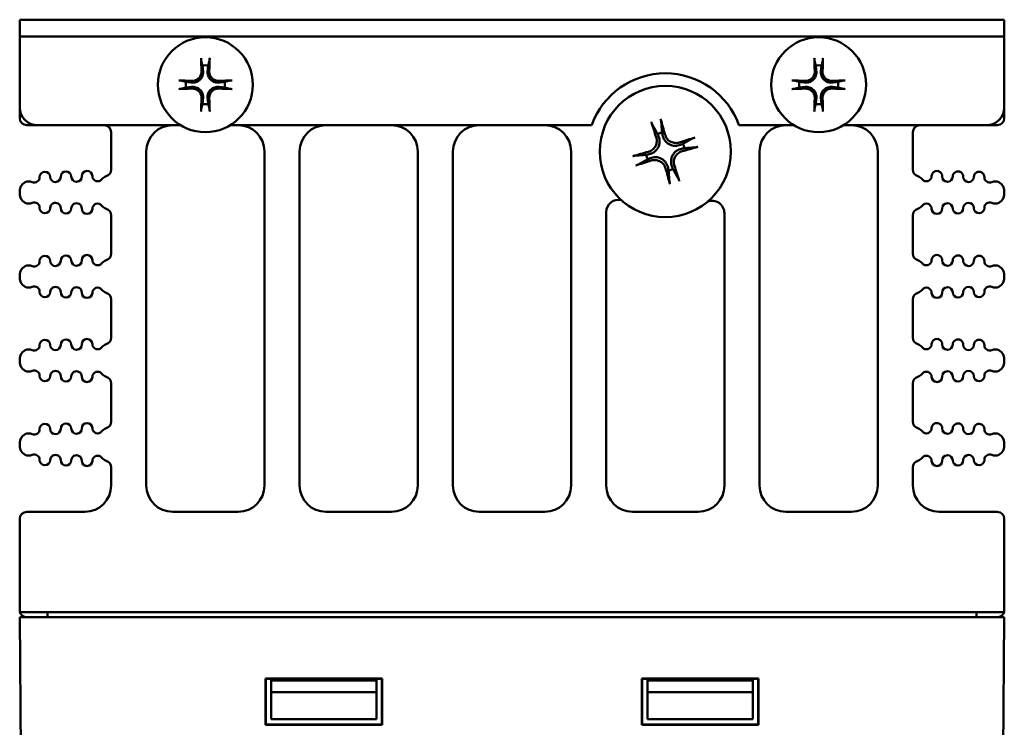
# Model space of a CAD drawing. Header units: inches. Extents: x 1.8 to 24, y 1.2 to 18.
# Tile 13 of 14: x 9.3 to 12.1, y 16 to 18. Entities that reach past the tile are written whole.
import ezdxf

# ---------------------------------------------------------------- set-up
doc = ezdxf.new("R2010")
doc.units = ezdxf.units.IN
doc.header["$LTSCALE"] = 0.8
doc.header["$MEASUREMENT"] = 0
doc.layers.add('Visible (ANSI)', color=7, linetype='Continuous', lineweight=50)

msp = doc.modelspace()

# ---------------------------------------------------------------- linework, layer by layer
at = {"layer": 'Visible (ANSI)'}
for p, q in [((9.3447, 17.9756), (9.3947, 17.9756)), ((9.3447, 17.9756), (9.3447, 17.9278)), ((12.0947, 17.9756), (9.3947, 17.9756)), ((12.0947, 17.9756), (12.1447, 17.9756)), ((12.1447, 17.9278), (12.1447, 17.9756)), ((9.3447, 17.7256), (9.3447, 17.9278)), ((9.3947, 17.9278), (9.3447, 17.9278)), ((9.3447, 17.9278), (9.3447, 17.9278)), ((9.3947, 17.9278), (12.0947, 17.9278)), ((12.1447, 17.9278), (12.0947, 17.9278)), ((12.1447, 17.9278), (12.1447, 17.7256)), ((12.1447, 17.9278), (12.1447, 17.9278)), ((9.3447, 17.6956), (9.3447, 17.7256)), ((12.1447, 17.6956), (12.1447, 17.7256)), ((9.3647, 17.6756), (9.3947, 17.6756)), ((9.8019, 17.6756), (9.3947, 17.6756)), ((10.9712, 17.6756), (9.9434, 17.6756)), ((11.5459, 17.6756), (11.3901, 17.6756)), ((12.0947, 17.6756), (11.6874, 17.6756)), ((12.0947, 17.6756), (12.1247, 17.6756)), ((9.6047, 17.6556), (9.6047, 17.5494)), ((11.8847, 17.5494), (11.8847, 17.6556)), ((9.7047, 16.6506), (9.7047, 17.6006)), ((10.0407, 17.6006), (10.0407, 16.6506)), ((10.1407, 16.6506), (10.1407, 17.6006)), ((10.4767, 17.6006), (10.4767, 16.6506)), ((10.5767, 16.6506), (10.5767, 17.6006)), ((10.9127, 17.6006), (10.9127, 16.6506)), ((11.4487, 16.6506), (11.4487, 17.6006)), ((11.7847, 17.6006), (11.7847, 16.6506)), ((9.3447, 17.4833), (9.3447, 17.4849)), ((12.1447, 17.4833), (12.1447, 17.4849)), ((9.6047, 17.4188), (9.6047, 17.3104)), ((11.0127, 16.6506), (11.0127, 17.4283)), ((11.3487, 17.4254), (11.3487, 16.6506)), ((11.8847, 17.3104), (11.8847, 17.4188)), ((9.3447, 17.2443), (9.3447, 17.2459)), ((12.1447, 17.2443), (12.1447, 17.2459)), ((9.6047, 17.1798), (9.6047, 17.0714)), ((11.8847, 17.0714), (11.8847, 17.1798)), ((9.3447, 17.0053), (9.3447, 17.0069)), ((12.1447, 17.0053), (12.1447, 17.0069)), ((9.6047, 16.9408), (9.6047, 16.8324)), ((11.8847, 16.8324), (11.8847, 16.9408)), ((9.3447, 16.7663), (9.3447, 16.7679)), ((12.1447, 16.7663), (12.1447, 16.7679)), ((9.6047, 16.7018), (9.6047, 16.6506)), ((11.8847, 16.6506), (11.8847, 16.7018)), ((9.3447, 16.2956), (9.3447, 16.5556)), ((9.5297, 16.5756), (9.3647, 16.5756)), ((9.9657, 16.5756), (9.7797, 16.5756)), ((10.4017, 16.5756), (10.2157, 16.5756)), ((10.8377, 16.5756), (10.6517, 16.5756)), ((11.2737, 16.5756), (11.0877, 16.5756)), ((11.7097, 16.5756), (11.5237, 16.5756)), ((12.1247, 16.5756), (11.9597, 16.5756)), ((12.1447, 16.2956), (12.1447, 16.5556)), ((9.3447, 16.2756), (9.3947, 16.2756)), ((9.3447, 16.2756), (9.3605, 14.4646)), ((9.3453, 16.2906), (12.144, 16.2906)), ((12.0947, 16.2756), (9.3947, 16.2756)), ((9.4237, 16.2756), (9.4237, 16.2906)), ((12.0657, 16.2756), (12.0657, 16.2906)), ((12.0947, 16.2756), (12.1447, 16.2756)), ((12.1289, 14.4646), (12.1447, 16.2756)), ((10.0441, 16.1011), (10.0447, 16.1006)), ((10.0441, 15.9701), (10.0441, 16.1011)), ((10.0441, 16.1011), (10.3752, 16.1011)), ((10.0447, 16.1006), (10.0447, 15.9706)), ((10.3747, 16.1006), (10.0447, 16.1006)), ((10.0597, 16.0956), (10.0596, 16.1006)), ((10.3597, 16.1006), (10.3597, 16.0956)), ((10.3752, 16.1011), (10.3747, 16.1006)), ((10.3747, 15.9706), (10.3747, 16.1006)), ((10.3752, 16.1011), (10.3752, 15.9701)), ((11.1141, 16.1011), (11.4452, 16.1011)), ((11.1141, 16.1011), (11.1147, 16.1006)), ((11.1141, 15.9701), (11.1141, 16.1011)), ((11.4447, 16.1006), (11.1147, 16.1006)), ((11.1147, 16.1006), (11.1147, 15.9706)), ((11.1297, 16.0956), (11.1296, 16.1006)), ((11.4297, 16.1006), (11.4297, 16.0956)), ((11.4452, 16.1011), (11.4447, 16.1006)), ((11.4447, 15.9706), (11.4447, 16.1006)), ((11.4452, 16.1011), (11.4452, 15.9701)), ((10.0597, 16.0956), (10.3597, 16.0956)), ((10.0597, 16.0626), (10.0597, 16.0956)), ((10.3597, 16.0956), (10.3597, 16.0626)), ((11.1297, 16.0956), (11.4297, 16.0956)), ((11.1297, 16.0626), (11.1297, 16.0956)), ((11.4297, 16.0956), (11.4297, 16.0626)), ((10.0597, 16.0626), (10.3597, 16.0626)), ((10.0597, 15.9856), (10.0597, 16.0626)), ((10.3597, 16.0626), (10.3597, 15.9856)), ((11.1297, 16.0626), (11.4297, 16.0626)), ((11.1297, 15.9856), (11.1297, 16.0626)), ((11.4297, 16.0626), (11.4297, 15.9856)), ((10.0441, 15.9701), (10.0447, 15.9706)), ((10.3752, 15.9701), (10.0441, 15.9701)), ((10.0447, 15.9706), (10.3747, 15.9706)), ((10.3597, 15.9856), (10.0597, 15.9856)), ((10.3752, 15.9701), (10.3747, 15.9706)), ((11.1141, 15.9701), (11.1147, 15.9706)), ((11.4452, 15.9701), (11.1141, 15.9701)), ((11.1147, 15.9706), (11.4447, 15.9706)), ((11.4297, 15.9856), (11.1297, 15.9856)), ((11.4452, 15.9701), (11.4447, 15.9706))]:
    msp.add_line(p, q, dxfattribs=at)
for centre, radius in [((9.8727, 17.7906), 0.135), ((11.6167, 17.7906), 0.135), ((11.1807, 17.6006), 0.1865)]:
    msp.add_circle(centre, radius, dxfattribs=at)
for centre, radius, start, end in [((9.8727, 17.7906), 0.0553, 81.4296, 98.5704), ((11.6167, 17.7906), 0.0553, 81.4296, 98.5704), ((11.1807, 17.6006), 0.2225, 19.699, 160.301), ((9.8727, 17.7906), 0.0553, 171.4296, 188.5704), ((9.8727, 17.7906), 0.0553, 351.4296, 8.5704), ((11.6167, 17.7906), 0.0553, 171.4296, 188.5704), ((11.6167, 17.7906), 0.0553, 351.4296, 8.5704), ((9.3947, 17.7256), 0.05, 180, 270), ((9.8727, 17.7906), 0.0553, 261.4296, 278.5704), ((11.6167, 17.7906), 0.0553, 261.4296, 278.5704), ((12.0947, 17.7256), 0.05, 270, 0), ((9.3647, 17.6956), 0.02, 180, 270), ((9.5847, 17.6556), 0.02, 0, 90), ((9.7797, 17.6006), 0.075, 90, 180), ((9.9657, 17.6006), 0.075, 0, 90), ((10.2157, 17.6006), 0.075, 90, 180), ((10.4017, 17.6006), 0.075, 0, 90), ((10.6517, 17.6006), 0.075, 90, 180), ((10.8377, 17.6006), 0.075, 0, 90), ((11.5237, 17.6006), 0.075, 90, 180), ((11.7097, 17.6006), 0.075, 0, 90), ((11.9047, 17.6556), 0.02, 90, 180), ((12.1247, 17.6956), 0.02, 270, 0), ((11.1807, 17.6006), 0.0546, 99.8227, 113.6093), ((11.1807, 17.6006), 0.0546, 9.8227, 23.6093), ((11.1807, 17.6006), 0.0546, 189.8227, 203.6093), ((9.4163, 17.528), 0.015, 1.1017, 181.1017), ((9.4463, 17.5286), 0.015, 181.1017, 1.1017), ((9.4763, 17.5291), 0.015, 1.1017, 181.1017), ((9.5063, 17.5297), 0.015, 181.1017, 1.1017), ((9.5363, 17.5303), 0.015, 1.1017, 181.1017), ((9.5663, 17.5309), 0.015, 181.1017, 322.4195), ((9.598, 17.5065), 0.025, 107.2568, 142.4195), ((9.5847, 17.5494), 0.02, 287.2568, 0), ((11.1807, 17.6006), 0.0546, 279.8227, 293.6093), ((11.9047, 17.5494), 0.02, 180, 252.7432), ((11.8913, 17.5065), 0.025, 37.5805, 72.7432), ((11.923, 17.5309), 0.015, 217.5805, 358.8983), ((11.953, 17.5303), 0.015, 358.8983, 178.8983), ((11.983, 17.5297), 0.015, 178.8983, 358.8983), ((12.013, 17.5291), 0.015, 358.8983, 178.8983), ((12.043, 17.5286), 0.015, 178.8983, 358.8983), ((12.073, 17.528), 0.015, 358.8983, 178.8983), ((9.3706, 17.4906), 0.025, 66.8521, 160.9481), ((9.3863, 17.5274), 0.015, 246.8521, 1.1017), ((12.103, 17.5274), 0.015, 178.8983, 293.1479), ((12.1187, 17.4906), 0.025, 19.0519, 113.1479), ((9.3872, 17.4849), 0.0425, 160.9481, 180), ((9.3872, 17.4833), 0.0425, 180, 199.0519), ((12.1022, 17.4849), 0.0425, 0, 19.0519), ((12.1022, 17.4833), 0.0425, 340.9481, 0), ((9.3706, 17.4776), 0.025, 199.0519, 293.1479), ((9.3863, 17.4408), 0.015, 358.8983, 113.1479), ((9.4463, 17.4396), 0.015, 358.8983, 178.8983), ((9.5063, 17.4385), 0.015, 358.8983, 178.8983), ((9.5663, 17.4373), 0.015, 37.5805, 178.8983), ((9.598, 17.4617), 0.025, 217.5805, 252.7432), ((11.0477, 17.4283), 0.035, 77.3107, 180), ((11.3137, 17.4254), 0.035, 0, 111.7357), ((11.8913, 17.4617), 0.025, 287.2568, 322.4195), ((11.923, 17.4373), 0.015, 1.1017, 142.4195), ((11.983, 17.4385), 0.015, 1.1017, 181.1017), ((12.043, 17.4396), 0.015, 1.1017, 181.1017), ((12.103, 17.4408), 0.015, 66.8521, 181.1017), ((12.1187, 17.4776), 0.025, 246.8521, 340.9481), ((9.4163, 17.4402), 0.015, 178.8983, 358.8983), ((9.4763, 17.4391), 0.015, 178.8983, 358.8983), ((9.5363, 17.4379), 0.015, 178.8983, 358.8983), ((9.5847, 17.4188), 0.02, 0, 72.7432), ((11.9047, 17.4188), 0.02, 107.2568, 180), ((11.953, 17.4379), 0.015, 181.1017, 1.1017), ((12.013, 17.4391), 0.015, 181.1017, 1.1017), ((12.073, 17.4402), 0.015, 181.1017, 1.1017), ((9.4763, 17.2901), 0.015, 1.1017, 181.1017), ((9.5363, 17.2913), 0.015, 1.1017, 181.1017), ((9.5847, 17.3104), 0.02, 287.2568, 0), ((11.9047, 17.3104), 0.02, 180, 252.7432), ((11.953, 17.2913), 0.015, 358.8983, 178.8983), ((12.013, 17.2901), 0.015, 358.8983, 178.8983), ((9.3706, 17.2516), 0.025, 66.8521, 160.9481), ((9.3863, 17.2884), 0.015, 246.8521, 1.1017), ((9.4163, 17.289), 0.015, 1.1017, 181.1017), ((9.4463, 17.2896), 0.015, 181.1017, 1.1017), ((9.5063, 17.2907), 0.015, 181.1017, 1.1017), ((9.5663, 17.2919), 0.015, 181.1017, 322.4195), ((9.598, 17.2675), 0.025, 107.2568, 142.4195), ((11.8913, 17.2675), 0.025, 37.5805, 72.7432), ((11.923, 17.2919), 0.015, 217.5805, 358.8983), ((11.983, 17.2907), 0.015, 178.8983, 358.8983), ((12.043, 17.2896), 0.015, 178.8983, 358.8983), ((12.073, 17.289), 0.015, 358.8983, 178.8983), ((12.103, 17.2884), 0.015, 178.8983, 293.1479), ((12.1187, 17.2516), 0.025, 19.0519, 113.1479), ((9.3872, 17.2459), 0.0425, 160.9481, 180), ((12.1022, 17.2459), 0.0425, 0, 19.0519), ((9.3872, 17.2443), 0.0425, 180, 199.0519), ((9.3706, 17.2386), 0.025, 199.0519, 293.1479), ((12.1187, 17.2386), 0.025, 246.8521, 340.9481), ((12.1022, 17.2443), 0.0425, 340.9481, 0), ((9.3863, 17.2018), 0.015, 358.8983, 113.1479), ((9.4163, 17.2012), 0.015, 178.8983, 358.8983), ((9.4463, 17.2006), 0.015, 358.8983, 178.8983), ((9.4763, 17.2001), 0.015, 178.8983, 358.8983), ((9.5063, 17.1995), 0.015, 358.8983, 178.8983), ((9.5363, 17.1989), 0.015, 178.8983, 358.8983), ((9.5663, 17.1983), 0.015, 37.5805, 178.8983), ((9.598, 17.2227), 0.025, 217.5805, 252.7432), ((9.5847, 17.1798), 0.02, 0, 72.7432), ((11.9047, 17.1798), 0.02, 107.2568, 180), ((11.8913, 17.2227), 0.025, 287.2568, 322.4195), ((11.923, 17.1983), 0.015, 1.1017, 142.4195), ((11.953, 17.1989), 0.015, 181.1017, 1.1017), ((11.983, 17.1995), 0.015, 1.1017, 181.1017), ((12.013, 17.2001), 0.015, 181.1017, 1.1017), ((12.043, 17.2006), 0.015, 1.1017, 181.1017), ((12.073, 17.2012), 0.015, 181.1017, 1.1017), ((12.103, 17.2018), 0.015, 66.8521, 181.1017), ((9.4163, 17.05), 0.015, 1.1017, 181.1017), ((9.4763, 17.0511), 0.015, 1.1017, 181.1017), ((9.5363, 17.0523), 0.015, 1.1017, 181.1017), ((9.5663, 17.0529), 0.015, 181.1017, 322.4195), ((9.598, 17.0285), 0.025, 107.2568, 142.4195), ((9.5847, 17.0714), 0.02, 287.2568, 0), ((11.9047, 17.0714), 0.02, 180, 252.7432), ((11.8913, 17.0285), 0.025, 37.5805, 72.7432), ((11.923, 17.0529), 0.015, 217.5805, 358.8983), ((11.953, 17.0523), 0.015, 358.8983, 178.8983), ((12.013, 17.0511), 0.015, 358.8983, 178.8983), ((12.073, 17.05), 0.015, 358.8983, 178.8983), ((9.3706, 17.0126), 0.025, 66.8521, 160.9481), ((9.3863, 17.0494), 0.015, 246.8521, 1.1017), ((9.4463, 17.0506), 0.015, 181.1017, 1.1017), ((9.5063, 17.0517), 0.015, 181.1017, 1.1017), ((11.983, 17.0517), 0.015, 178.8983, 358.8983), ((12.043, 17.0506), 0.015, 178.8983, 358.8983), ((12.103, 17.0494), 0.015, 178.8983, 293.1479), ((12.1187, 17.0126), 0.025, 19.0519, 113.1479), ((9.3872, 17.0069), 0.0425, 160.9481, 180), ((9.3872, 17.0053), 0.0425, 180, 199.0519), ((12.1022, 17.0069), 0.0425, 0, 19.0519), ((12.1022, 17.0053), 0.0425, 340.9481, 0), ((9.3706, 16.9996), 0.025, 199.0519, 293.1479), ((9.3863, 16.9628), 0.015, 358.8983, 113.1479), ((9.4463, 16.9616), 0.015, 358.8983, 178.8983), ((9.5063, 16.9605), 0.015, 358.8983, 178.8983), ((9.5663, 16.9593), 0.015, 37.5805, 178.8983), ((9.598, 16.9837), 0.025, 217.5805, 252.7432), ((11.8913, 16.9837), 0.025, 287.2568, 322.4195), ((11.923, 16.9593), 0.015, 1.1017, 142.4195), ((11.983, 16.9605), 0.015, 1.1017, 181.1017), ((12.043, 16.9616), 0.015, 1.1017, 181.1017), ((12.103, 16.9628), 0.015, 66.8521, 181.1017), ((12.1187, 16.9996), 0.025, 246.8521, 340.9481), ((9.4163, 16.9622), 0.015, 178.8983, 358.8983), ((9.4763, 16.9611), 0.015, 178.8983, 358.8983), ((9.5363, 16.9599), 0.015, 178.8983, 358.8983), ((9.5847, 16.9408), 0.02, 0, 72.7432), ((11.9047, 16.9408), 0.02, 107.2568, 180), ((11.953, 16.9599), 0.015, 181.1017, 1.1017), ((12.013, 16.9611), 0.015, 181.1017, 1.1017), ((12.073, 16.9622), 0.015, 181.1017, 1.1017), ((9.5363, 16.8133), 0.015, 1.1017, 181.1017), ((9.5847, 16.8324), 0.02, 287.2568, 0), ((11.9047, 16.8324), 0.02, 180, 252.7432), ((11.953, 16.8133), 0.015, 358.8983, 178.8983), ((9.3863, 16.8104), 0.015, 246.8521, 1.1017), ((9.4163, 16.811), 0.015, 1.1017, 181.1017), ((9.4463, 16.8116), 0.015, 181.1017, 1.1017), ((9.4763, 16.8121), 0.015, 1.1017, 181.1017), ((9.5063, 16.8127), 0.015, 181.1017, 1.1017), ((9.5663, 16.8139), 0.015, 181.1017, 322.4195), ((9.598, 16.7895), 0.025, 107.2568, 142.4195), ((11.8913, 16.7895), 0.025, 37.5805, 72.7432), ((11.923, 16.8139), 0.015, 217.5805, 358.8983), ((11.983, 16.8127), 0.015, 178.8983, 358.8983), ((12.013, 16.8121), 0.015, 358.8983, 178.8983), ((12.043, 16.8116), 0.015, 178.8983, 358.8983), ((12.073, 16.811), 0.015, 358.8983, 178.8983), ((12.103, 16.8104), 0.015, 178.8983, 293.1479), ((9.3872, 16.7679), 0.0425, 160.9481, 180), ((9.3706, 16.7736), 0.025, 66.8521, 160.9481), ((12.1187, 16.7736), 0.025, 19.0519, 113.1479), ((12.1022, 16.7679), 0.0425, 0, 19.0519), ((9.3872, 16.7663), 0.0425, 180, 199.0519), ((9.3706, 16.7606), 0.025, 199.0519, 293.1479), ((12.1187, 16.7606), 0.025, 246.8521, 340.9481), ((12.1022, 16.7663), 0.0425, 340.9481, 0), ((9.3863, 16.7238), 0.015, 358.8983, 113.1479), ((9.4163, 16.7232), 0.015, 178.8983, 358.8983), ((9.4463, 16.7226), 0.015, 358.8983, 178.8983), ((9.4763, 16.7221), 0.015, 178.8983, 358.8983), ((9.5063, 16.7215), 0.015, 358.8983, 178.8983), ((9.5363, 16.7209), 0.015, 178.8983, 358.8983), ((9.5663, 16.7203), 0.015, 37.5805, 178.8983), ((9.598, 16.7447), 0.025, 217.5805, 252.7432), ((9.5847, 16.7018), 0.02, 0, 72.7432), ((11.9047, 16.7018), 0.02, 107.2568, 180), ((11.8913, 16.7447), 0.025, 287.2568, 322.4195), ((11.923, 16.7203), 0.015, 1.1017, 142.4195), ((11.953, 16.7209), 0.015, 181.1017, 1.1017), ((11.983, 16.7215), 0.015, 1.1017, 181.1017), ((12.013, 16.7221), 0.015, 181.1017, 1.1017), ((12.043, 16.7226), 0.015, 1.1017, 181.1017), ((12.073, 16.7232), 0.015, 181.1017, 1.1017), ((12.103, 16.7238), 0.015, 66.8521, 181.1017), ((9.5297, 16.6506), 0.075, 270, 0), ((9.7797, 16.6506), 0.075, 180, 270), ((9.9657, 16.6506), 0.075, 270, 0), ((10.2157, 16.6506), 0.075, 180, 270), ((10.4017, 16.6506), 0.075, 270, 0), ((10.6517, 16.6506), 0.075, 180, 270), ((10.8377, 16.6506), 0.075, 270, 0), ((11.0877, 16.6506), 0.075, 180, 270), ((11.2737, 16.6506), 0.075, 270, 0), ((11.5237, 16.6506), 0.075, 180, 270), ((11.7097, 16.6506), 0.075, 270, 0), ((11.9597, 16.6506), 0.075, 180, 270), ((9.3647, 16.5556), 0.02, 90, 180), ((12.1247, 16.5556), 0.02, 0, 90), ((9.3647, 16.2956), 0.02, 180, 194.4775), ((9.3647, 16.2956), 0.02, 194.4775, 270), ((12.1247, 16.2956), 0.02, 270, 345.5225), ((12.1247, 16.2956), 0.02, 345.5225, 0)]:
    msp.add_arc(centre, radius, start, end, dxfattribs=at)
for centre, major_axis, start_param, end_param in [((9.879, 17.791), (0.0111, -0.175), 4.261039, 4.4898), ((9.8664, 17.791), (0.0111, 0.175), 4.934978, 5.163739), ((11.623, 17.791), (0.0111, -0.175), 4.261039, 4.4898), ((11.6104, 17.791), (0.0111, 0.175), 4.934978, 5.163739), ((9.8723, 17.7843), (-0.175, 0.0111), 4.934978, 5.163739), ((9.8731, 17.7843), (-0.175, -0.0111), 4.261039, 4.4898), ((11.6163, 17.7843), (-0.175, 0.0111), 4.934978, 5.163739), ((11.6171, 17.7843), (-0.175, -0.0111), 4.261039, 4.4898), ((9.8723, 17.7969), (0.175, 0.0111), 4.261039, 4.4898), ((9.879, 17.7902), (-0.0111, -0.175), 4.934978, 5.163739), ((9.8664, 17.7902), (-0.0111, 0.175), 4.261039, 4.4898), ((9.8731, 17.7969), (0.175, -0.0111), 4.934978, 5.163739), ((11.6163, 17.7969), (0.175, 0.0111), 4.261039, 4.4898), ((11.623, 17.7902), (-0.0111, -0.175), 4.934978, 5.163739), ((11.6104, 17.7902), (-0.0111, 0.175), 4.261039, 4.4898), ((11.6171, 17.7969), (0.175, -0.0111), 4.934978, 5.163739), ((11.1897, 17.6037), (0.0792, -0.2289), 4.319984, 4.518883), ((11.1714, 17.5982), (-0.06, 0.2347), 4.905895, 5.104794), ((11.1838, 17.5916), (-0.2289, -0.0792), 4.319984, 4.518883), ((11.1783, 17.6099), (0.2347, 0.06), 4.905895, 5.104794), ((11.183, 17.5913), (-0.2347, -0.06), 4.905895, 5.104794), ((11.1775, 17.6096), (0.2289, 0.0792), 4.319984, 4.518883), ((11.1716, 17.5975), (-0.0792, 0.2289), 4.319984, 4.518883), ((11.1899, 17.603), (0.06, -0.2347), 4.905895, 5.104794)]:
    msp.add_ellipse(centre, major_axis=major_axis, ratio=0.087156, start_param=start_param, end_param=end_param, dxfattribs=at)
for points, knots in [([(9.8611, 17.859), (9.861, 17.8593), (9.8609, 17.8597), (9.8608, 17.8605), (9.8607, 17.8612), (9.8606, 17.8625), (9.8605, 17.8633), (9.8604, 17.8647), (9.8604, 17.8655), (9.8604, 17.8663), (9.8604, 17.8664), (9.8604, 17.8665)], [0.04854437, 0.04854437, 0.04854437, 0.04854437, 0.05284301, 0.05284301, 0.05810894, 0.05810894, 0.06340254, 0.06340254, 0.06870047, 0.06870047, 0.06955036, 0.06955036, 0.06955036, 0.06955036]), ([(9.885, 17.8665), (9.885, 17.8664), (9.8849, 17.8663), (9.8849, 17.8655), (9.8849, 17.8647), (9.8848, 17.8633), (9.8847, 17.8625), (9.8846, 17.8612), (9.8845, 17.8605), (9.8844, 17.8597), (9.8843, 17.8593), (9.8843, 17.859)], [0.0150618, 0.0150618, 0.0150618, 0.0150618, 0.01591169, 0.01591169, 0.02120962, 0.02120962, 0.02650322, 0.02650322, 0.03176915, 0.03176915, 0.03606779, 0.03606779, 0.03606779, 0.03606779]), ([(11.6051, 17.859), (11.605, 17.8593), (11.6049, 17.8597), (11.6048, 17.8605), (11.6047, 17.8612), (11.6046, 17.8625), (11.6045, 17.8633), (11.6044, 17.8647), (11.6044, 17.8655), (11.6044, 17.8663), (11.6044, 17.8664), (11.6044, 17.8665)], [0.04854437, 0.04854437, 0.04854437, 0.04854437, 0.05284301, 0.05284301, 0.05810894, 0.05810894, 0.06340254, 0.06340254, 0.06870047, 0.06870047, 0.06955036, 0.06955036, 0.06955036, 0.06955036]), ([(11.629, 17.8665), (11.629, 17.8664), (11.6289, 17.8663), (11.6289, 17.8655), (11.6289, 17.8647), (11.6288, 17.8633), (11.6287, 17.8625), (11.6286, 17.8612), (11.6285, 17.8605), (11.6284, 17.8597), (11.6283, 17.8593), (11.6283, 17.859)], [0.0150618, 0.0150618, 0.0150618, 0.0150618, 0.01591169, 0.01591169, 0.02120962, 0.02120962, 0.02650322, 0.02650322, 0.03176915, 0.03176915, 0.03606779, 0.03606779, 0.03606779, 0.03606779]), ([(9.8662, 17.829), (9.8666, 17.8252), (9.8663, 17.8211), (9.8645, 17.815), (9.8636, 17.8129), (9.8613, 17.8088), (9.8598, 17.8069), (9.8563, 17.8035), (9.8544, 17.802), (9.8504, 17.7996), (9.8482, 17.7987), (9.8422, 17.7969), (9.8381, 17.7966), (9.8343, 17.797)], [0.3400621, 0.3400621, 0.3400621, 0.3400621, 0.3728415, 0.3728415, 0.3915916, 0.3915916, 0.4103416, 0.4103416, 0.4290917, 0.4290917, 0.4478417, 0.4478417, 0.4806211, 0.4806211, 0.4806211, 0.4806211]), ([(9.8616, 17.8287), (9.8618, 17.8256), (9.8613, 17.8222), (9.8591, 17.8158), (9.8573, 17.8128), (9.853, 17.808), (9.8503, 17.8059), (9.8442, 17.8028), (9.8409, 17.802), (9.8367, 17.8016), (9.8357, 17.8016), (9.8346, 17.8016)], [0, 0, 0, 0, 0.0244853, 0.0244853, 0.0489707, 0.0489707, 0.0733441, 0.0733441, 0.0977174, 0.0977174, 0.1059587, 0.1059587, 0.1059587, 0.1059587]), ([(9.911, 17.797), (9.9072, 17.7966), (9.9031, 17.7969), (9.8971, 17.7987), (9.8949, 17.7996), (9.8909, 17.802), (9.889, 17.8035), (9.8855, 17.8069), (9.8841, 17.8088), (9.8817, 17.8129), (9.8808, 17.815), (9.879, 17.8211), (9.8787, 17.8252), (9.8791, 17.829)], [0.3400621, 0.3400621, 0.3400621, 0.3400621, 0.3728415, 0.3728415, 0.3915916, 0.3915916, 0.4103416, 0.4103416, 0.4290917, 0.4290917, 0.4478417, 0.4478417, 0.4806211, 0.4806211, 0.4806211, 0.4806211]), ([(9.9108, 17.8016), (9.9076, 17.8015), (9.9042, 17.802), (9.8978, 17.8042), (9.8948, 17.806), (9.89, 17.8103), (9.8879, 17.813), (9.8849, 17.819), (9.884, 17.8223), (9.8837, 17.8265), (9.8837, 17.8276), (9.8837, 17.8287)], [0, 0, 0, 0, 0.0245201, 0.0245201, 0.0490401, 0.0490401, 0.0733788, 0.0733788, 0.0977174, 0.0977174, 0.1059587, 0.1059587, 0.1059587, 0.1059587]), ([(11.6102, 17.829), (11.6106, 17.8252), (11.6103, 17.8211), (11.6085, 17.815), (11.6076, 17.8129), (11.6053, 17.8088), (11.6038, 17.8069), (11.6003, 17.8035), (11.5984, 17.802), (11.5944, 17.7996), (11.5922, 17.7987), (11.5862, 17.7969), (11.5821, 17.7966), (11.5783, 17.797)], [0.3400621, 0.3400621, 0.3400621, 0.3400621, 0.3728415, 0.3728415, 0.3915916, 0.3915916, 0.4103416, 0.4103416, 0.4290917, 0.4290917, 0.4478417, 0.4478417, 0.4806211, 0.4806211, 0.4806211, 0.4806211]), ([(11.6056, 17.8287), (11.6058, 17.8256), (11.6053, 17.8222), (11.6031, 17.8158), (11.6013, 17.8128), (11.597, 17.808), (11.5943, 17.8059), (11.5882, 17.8028), (11.5849, 17.802), (11.5807, 17.8016), (11.5797, 17.8016), (11.5786, 17.8016)], [0, 0, 0, 0, 0.0244853, 0.0244853, 0.0489707, 0.0489707, 0.0733441, 0.0733441, 0.0977174, 0.0977174, 0.1059587, 0.1059587, 0.1059587, 0.1059587]), ([(11.655, 17.797), (11.6512, 17.7966), (11.6471, 17.7969), (11.6411, 17.7987), (11.6389, 17.7996), (11.6349, 17.802), (11.633, 17.8035), (11.6295, 17.8069), (11.6281, 17.8088), (11.6257, 17.8129), (11.6248, 17.815), (11.623, 17.8211), (11.6227, 17.8252), (11.6231, 17.829)], [0.3400621, 0.3400621, 0.3400621, 0.3400621, 0.3728415, 0.3728415, 0.3915916, 0.3915916, 0.4103416, 0.4103416, 0.4290917, 0.4290917, 0.4478417, 0.4478417, 0.4806211, 0.4806211, 0.4806211, 0.4806211]), ([(11.6548, 17.8016), (11.6516, 17.8015), (11.6482, 17.802), (11.6418, 17.8042), (11.6388, 17.806), (11.634, 17.8103), (11.6319, 17.813), (11.6289, 17.819), (11.628, 17.8223), (11.6277, 17.8265), (11.6277, 17.8276), (11.6277, 17.8287)], [0, 0, 0, 0, 0.0245201, 0.0245201, 0.0490401, 0.0490401, 0.0733788, 0.0733788, 0.0977174, 0.0977174, 0.1059587, 0.1059587, 0.1059587, 0.1059587]), ([(9.7968, 17.8029), (9.7969, 17.8029), (9.797, 17.8029), (9.7977, 17.8029), (9.7986, 17.8028), (9.7999, 17.8027), (9.8008, 17.8027), (9.802, 17.8025), (9.8027, 17.8025), (9.8036, 17.8023), (9.804, 17.8023), (9.8042, 17.8022)], [0.0150618, 0.0150618, 0.0150618, 0.0150618, 0.01591169, 0.01591169, 0.02120962, 0.02120962, 0.02650322, 0.02650322, 0.03176915, 0.03176915, 0.03606779, 0.03606779, 0.03606779, 0.03606779]), ([(9.8343, 17.7842), (9.8381, 17.7846), (9.8422, 17.7843), (9.8482, 17.7825), (9.8504, 17.7816), (9.8544, 17.7792), (9.8563, 17.7777), (9.8598, 17.7743), (9.8613, 17.7724), (9.8636, 17.7683), (9.8645, 17.7662), (9.8663, 17.7601), (9.8666, 17.756), (9.8662, 17.7522)], [0.3400621, 0.3400621, 0.3400621, 0.3400621, 0.3728415, 0.3728415, 0.3915916, 0.3915916, 0.4103416, 0.4103416, 0.4290917, 0.4290917, 0.4478417, 0.4478417, 0.4806211, 0.4806211, 0.4806211, 0.4806211]), ([(9.8791, 17.7522), (9.8787, 17.756), (9.879, 17.7601), (9.8808, 17.7662), (9.8817, 17.7683), (9.8841, 17.7724), (9.8855, 17.7743), (9.889, 17.7777), (9.8909, 17.7792), (9.8949, 17.7816), (9.8971, 17.7825), (9.9031, 17.7843), (9.9072, 17.7846), (9.911, 17.7842)], [0.3400621, 0.3400621, 0.3400621, 0.3400621, 0.3728415, 0.3728415, 0.3915916, 0.3915916, 0.4103416, 0.4103416, 0.4290917, 0.4290917, 0.4478417, 0.4478417, 0.4806211, 0.4806211, 0.4806211, 0.4806211]), ([(9.9411, 17.8022), (9.9413, 17.8023), (9.9417, 17.8023), (9.9426, 17.8025), (9.9433, 17.8025), (9.9446, 17.8027), (9.9454, 17.8027), (9.9468, 17.8028), (9.9476, 17.8029), (9.9483, 17.8029), (9.9484, 17.8029), (9.9485, 17.8029)], [0.04854437, 0.04854437, 0.04854437, 0.04854437, 0.05284301, 0.05284301, 0.05810894, 0.05810894, 0.06340254, 0.06340254, 0.06870047, 0.06870047, 0.06955036, 0.06955036, 0.06955036, 0.06955036]), ([(11.5408, 17.8029), (11.5409, 17.8029), (11.541, 17.8029), (11.5417, 17.8029), (11.5426, 17.8028), (11.5439, 17.8027), (11.5448, 17.8027), (11.546, 17.8025), (11.5467, 17.8025), (11.5476, 17.8023), (11.548, 17.8023), (11.5482, 17.8022)], [0.0150618, 0.0150618, 0.0150618, 0.0150618, 0.01591169, 0.01591169, 0.02120962, 0.02120962, 0.02650322, 0.02650322, 0.03176915, 0.03176915, 0.03606779, 0.03606779, 0.03606779, 0.03606779]), ([(11.5783, 17.7842), (11.5821, 17.7846), (11.5862, 17.7843), (11.5922, 17.7825), (11.5944, 17.7816), (11.5984, 17.7792), (11.6003, 17.7777), (11.6038, 17.7743), (11.6053, 17.7724), (11.6076, 17.7683), (11.6085, 17.7662), (11.6103, 17.7601), (11.6106, 17.756), (11.6102, 17.7522)], [0.3400621, 0.3400621, 0.3400621, 0.3400621, 0.3728415, 0.3728415, 0.3915916, 0.3915916, 0.4103416, 0.4103416, 0.4290917, 0.4290917, 0.4478417, 0.4478417, 0.4806211, 0.4806211, 0.4806211, 0.4806211]), ([(11.6231, 17.7522), (11.6227, 17.756), (11.623, 17.7601), (11.6248, 17.7662), (11.6257, 17.7683), (11.6281, 17.7724), (11.6295, 17.7743), (11.633, 17.7777), (11.6349, 17.7792), (11.6389, 17.7816), (11.6411, 17.7825), (11.6471, 17.7843), (11.6512, 17.7846), (11.655, 17.7842)], [0.3400621, 0.3400621, 0.3400621, 0.3400621, 0.3728415, 0.3728415, 0.3915916, 0.3915916, 0.4103416, 0.4103416, 0.4290917, 0.4290917, 0.4478417, 0.4478417, 0.4806211, 0.4806211, 0.4806211, 0.4806211]), ([(11.6851, 17.8022), (11.6853, 17.8023), (11.6857, 17.8023), (11.6866, 17.8025), (11.6873, 17.8025), (11.6886, 17.8027), (11.6894, 17.8027), (11.6908, 17.8028), (11.6916, 17.8029), (11.6923, 17.8029), (11.6924, 17.8029), (11.6925, 17.8029)], [0.04854437, 0.04854437, 0.04854437, 0.04854437, 0.05284301, 0.05284301, 0.05810894, 0.05810894, 0.06340254, 0.06340254, 0.06870047, 0.06870047, 0.06955036, 0.06955036, 0.06955036, 0.06955036]), ([(9.8042, 17.779), (9.804, 17.7789), (9.8036, 17.7789), (9.8027, 17.7787), (9.802, 17.7787), (9.8008, 17.7785), (9.7999, 17.7785), (9.7986, 17.7784), (9.7977, 17.7783), (9.797, 17.7783), (9.7969, 17.7783), (9.7968, 17.7783)], [0.04854437, 0.04854437, 0.04854437, 0.04854437, 0.05284301, 0.05284301, 0.05810894, 0.05810894, 0.06340254, 0.06340254, 0.06870047, 0.06870047, 0.06955036, 0.06955036, 0.06955036, 0.06955036]), ([(9.8346, 17.7796), (9.8377, 17.7797), (9.8411, 17.7792), (9.8475, 17.777), (9.8505, 17.7752), (9.8553, 17.7709), (9.8574, 17.7682), (9.8604, 17.7622), (9.8613, 17.7589), (9.8616, 17.7547), (9.8617, 17.7536), (9.8616, 17.7525)], [0, 0, 0, 0, 0.0245201, 0.0245201, 0.0490401, 0.0490401, 0.0733788, 0.0733788, 0.0977174, 0.0977174, 0.1059587, 0.1059587, 0.1059587, 0.1059587]), ([(9.8837, 17.7525), (9.8836, 17.7556), (9.884, 17.7591), (9.8863, 17.7654), (9.8881, 17.7684), (9.8923, 17.7732), (9.895, 17.7754), (9.9011, 17.7784), (9.9044, 17.7792), (9.9086, 17.7796), (9.9097, 17.7796), (9.9108, 17.7796)], [0, 0, 0, 0, 0.0245201, 0.0245201, 0.0490401, 0.0490401, 0.0733788, 0.0733788, 0.0977174, 0.0977174, 0.1059587, 0.1059587, 0.1059587, 0.1059587]), ([(9.9485, 17.7783), (9.9484, 17.7783), (9.9483, 17.7783), (9.9476, 17.7783), (9.9468, 17.7784), (9.9454, 17.7785), (9.9446, 17.7785), (9.9433, 17.7787), (9.9426, 17.7787), (9.9417, 17.7789), (9.9413, 17.7789), (9.9411, 17.779)], [0.0150618, 0.0150618, 0.0150618, 0.0150618, 0.01591169, 0.01591169, 0.02120962, 0.02120962, 0.02650322, 0.02650322, 0.03176915, 0.03176915, 0.03606779, 0.03606779, 0.03606779, 0.03606779]), ([(11.5482, 17.779), (11.548, 17.7789), (11.5476, 17.7789), (11.5467, 17.7787), (11.546, 17.7787), (11.5448, 17.7785), (11.5439, 17.7785), (11.5426, 17.7784), (11.5417, 17.7783), (11.541, 17.7783), (11.5409, 17.7783), (11.5408, 17.7783)], [0.04854437, 0.04854437, 0.04854437, 0.04854437, 0.05284301, 0.05284301, 0.05810894, 0.05810894, 0.06340254, 0.06340254, 0.06870047, 0.06870047, 0.06955036, 0.06955036, 0.06955036, 0.06955036]), ([(11.5786, 17.7796), (11.5817, 17.7797), (11.5851, 17.7792), (11.5915, 17.777), (11.5945, 17.7752), (11.5993, 17.7709), (11.6014, 17.7682), (11.6044, 17.7622), (11.6053, 17.7589), (11.6056, 17.7547), (11.6057, 17.7536), (11.6056, 17.7525)], [0, 0, 0, 0, 0.0245201, 0.0245201, 0.0490401, 0.0490401, 0.0733788, 0.0733788, 0.0977174, 0.0977174, 0.1059587, 0.1059587, 0.1059587, 0.1059587]), ([(11.6277, 17.7525), (11.6276, 17.7556), (11.628, 17.7591), (11.6303, 17.7654), (11.6321, 17.7684), (11.6363, 17.7732), (11.639, 17.7754), (11.6451, 17.7784), (11.6484, 17.7792), (11.6526, 17.7796), (11.6537, 17.7796), (11.6548, 17.7796)], [0, 0, 0, 0, 0.0245201, 0.0245201, 0.0490401, 0.0490401, 0.0733788, 0.0733788, 0.0977174, 0.0977174, 0.1059587, 0.1059587, 0.1059587, 0.1059587]), ([(11.6925, 17.7783), (11.6924, 17.7783), (11.6923, 17.7783), (11.6916, 17.7783), (11.6908, 17.7784), (11.6894, 17.7785), (11.6886, 17.7785), (11.6873, 17.7787), (11.6866, 17.7787), (11.6857, 17.7789), (11.6853, 17.7789), (11.6851, 17.779)], [0.0150618, 0.0150618, 0.0150618, 0.0150618, 0.01591169, 0.01591169, 0.02120962, 0.02120962, 0.02650322, 0.02650322, 0.03176915, 0.03176915, 0.03606779, 0.03606779, 0.03606779, 0.03606779]), ([(9.8604, 17.7147), (9.8604, 17.7148), (9.8604, 17.7149), (9.8604, 17.7157), (9.8604, 17.7165), (9.8605, 17.7179), (9.8606, 17.7187), (9.8607, 17.72), (9.8608, 17.7207), (9.8609, 17.7215), (9.861, 17.7219), (9.8611, 17.7222)], [0.0150618, 0.0150618, 0.0150618, 0.0150618, 0.01591169, 0.01591169, 0.02120962, 0.02120962, 0.02650322, 0.02650322, 0.03176915, 0.03176915, 0.03606779, 0.03606779, 0.03606779, 0.03606779]), ([(9.8843, 17.7222), (9.8843, 17.7219), (9.8844, 17.7215), (9.8845, 17.7207), (9.8846, 17.72), (9.8847, 17.7187), (9.8848, 17.7179), (9.8849, 17.7165), (9.8849, 17.7157), (9.8849, 17.7149), (9.885, 17.7148), (9.885, 17.7147)], [0.04854437, 0.04854437, 0.04854437, 0.04854437, 0.05284301, 0.05284301, 0.05810894, 0.05810894, 0.06340254, 0.06340254, 0.06870047, 0.06870047, 0.06955036, 0.06955036, 0.06955036, 0.06955036]), ([(11.6044, 17.7147), (11.6044, 17.7148), (11.6044, 17.7149), (11.6044, 17.7157), (11.6044, 17.7165), (11.6045, 17.7179), (11.6046, 17.7187), (11.6047, 17.72), (11.6048, 17.7207), (11.6049, 17.7215), (11.605, 17.7219), (11.6051, 17.7222)], [0.0150618, 0.0150618, 0.0150618, 0.0150618, 0.01591169, 0.01591169, 0.02120962, 0.02120962, 0.02650322, 0.02650322, 0.03176915, 0.03176915, 0.03606779, 0.03606779, 0.03606779, 0.03606779]), ([(11.6283, 17.7222), (11.6283, 17.7219), (11.6284, 17.7215), (11.6285, 17.7207), (11.6286, 17.72), (11.6287, 17.7187), (11.6288, 17.7179), (11.6289, 17.7165), (11.6289, 17.7157), (11.6289, 17.7149), (11.629, 17.7148), (11.629, 17.7147)], [0.04854437, 0.04854437, 0.04854437, 0.04854437, 0.05284301, 0.05284301, 0.05810894, 0.05810894, 0.06340254, 0.06340254, 0.06870047, 0.06870047, 0.06955036, 0.06955036, 0.06955036, 0.06955036]), ([(11.1438, 17.6775), (11.1437, 17.6777), (11.1435, 17.6781), (11.1431, 17.679), (11.1428, 17.6797), (11.1423, 17.681), (11.142, 17.6819), (11.1415, 17.6833), (11.1412, 17.6842), (11.141, 17.6849), (11.141, 17.6849), (11.141, 17.6849)], [0.05376772, 0.05376772, 0.05376772, 0.05376772, 0.05852386, 0.05852386, 0.06435611, 0.06435611, 0.07022423, 0.07022423, 0.07609738, 0.07609738, 0.07612654, 0.07612654, 0.07612654, 0.07612654]), ([(11.1673, 17.6928), (11.1673, 17.6928), (11.1673, 17.6928), (11.1675, 17.6921), (11.1678, 17.6912), (11.1682, 17.6898), (11.1684, 17.6889), (11.1687, 17.6875), (11.1688, 17.6867), (11.169, 17.6858), (11.169, 17.6854), (11.1691, 17.685)], [0.01759685, 0.01759685, 0.01759685, 0.01759685, 0.01762601, 0.01762601, 0.02349917, 0.02349917, 0.02936729, 0.02936729, 0.03519954, 0.03519954, 0.03995567, 0.03995567, 0.03995567, 0.03995567]), ([(11.1549, 17.641), (11.1561, 17.6373), (11.1567, 17.633), (11.1561, 17.6246), (11.155, 17.6204), (11.1515, 17.6132), (11.1489, 17.6098), (11.1427, 17.6041), (11.139, 17.602), (11.1345, 17.6004), (11.1336, 17.6001), (11.1328, 17.5999)], [0, 0, 0, 0, 0.030458, 0.030458, 0.060916, 0.060916, 0.0912553, 0.0912553, 0.1215946, 0.1215946, 0.1282974, 0.1282974, 0.1282974, 0.1282974]), ([(11.1617, 17.6433), (11.1635, 17.6387), (11.1645, 17.6336), (11.1644, 17.6255), (11.164, 17.6227), (11.1626, 17.6171), (11.1616, 17.6143), (11.1587, 17.609), (11.157, 17.6066), (11.1531, 17.6023), (11.1509, 17.6004), (11.1443, 17.5959), (11.1394, 17.5939), (11.1345, 17.5929)], [0.4461869, 0.4461869, 0.4461869, 0.4461869, 0.4884014, 0.4884014, 0.5115829, 0.5115829, 0.5347643, 0.5347643, 0.5579458, 0.5579458, 0.5811273, 0.5811273, 0.6233417, 0.6233417, 0.6233417, 0.6233417]), ([(11.2234, 17.6196), (11.2188, 17.6177), (11.2136, 17.6167), (11.2056, 17.6168), (11.2027, 17.6172), (11.1971, 17.6186), (11.1944, 17.6197), (11.189, 17.6225), (11.1866, 17.6243), (11.1824, 17.6282), (11.1805, 17.6304), (11.1759, 17.637), (11.1739, 17.6419), (11.1729, 17.6467)], [0.4461869, 0.4461869, 0.4461869, 0.4461869, 0.4884014, 0.4884014, 0.5115829, 0.5115829, 0.5347643, 0.5347643, 0.5579458, 0.5579458, 0.5811273, 0.5811273, 0.6233417, 0.6233417, 0.6233417, 0.6233417]), ([(11.221, 17.6264), (11.2173, 17.6251), (11.2131, 17.6246), (11.2046, 17.6251), (11.2005, 17.6263), (11.1933, 17.6298), (11.1898, 17.6323), (11.1842, 17.6386), (11.1821, 17.6423), (11.1804, 17.6468), (11.1802, 17.6476), (11.1799, 17.6485)], [0, 0, 0, 0, 0.030458, 0.030458, 0.060916, 0.060916, 0.0912553, 0.0912553, 0.1215946, 0.1215946, 0.1282974, 0.1282974, 0.1282974, 0.1282974]), ([(11.2575, 17.6374), (11.2578, 17.6376), (11.2582, 17.6378), (11.2591, 17.6382), (11.2598, 17.6385), (11.2611, 17.639), (11.2619, 17.6393), (11.2634, 17.6398), (11.2643, 17.6401), (11.265, 17.6403), (11.265, 17.6403), (11.265, 17.6403)], [0.05376772, 0.05376772, 0.05376772, 0.05376772, 0.05852386, 0.05852386, 0.06435611, 0.06435611, 0.07022423, 0.07022423, 0.07609738, 0.07609738, 0.07612654, 0.07612654, 0.07612654, 0.07612654]), ([(11.2729, 17.6139), (11.2729, 17.6139), (11.2729, 17.6139), (11.2722, 17.6137), (11.2713, 17.6135), (11.2698, 17.6131), (11.2689, 17.6129), (11.2675, 17.6126), (11.2668, 17.6124), (11.2658, 17.6123), (11.2654, 17.6122), (11.2651, 17.6122)], [0.01759685, 0.01759685, 0.01759685, 0.01759685, 0.01762601, 0.01762601, 0.02349917, 0.02349917, 0.02936729, 0.02936729, 0.03519954, 0.03519954, 0.03995567, 0.03995567, 0.03995567, 0.03995567]), ([(11.0884, 17.5873), (11.0884, 17.5873), (11.0885, 17.5873), (11.0891, 17.5875), (11.09, 17.5877), (11.0915, 17.5881), (11.0924, 17.5883), (11.0938, 17.5886), (11.0945, 17.5888), (11.0955, 17.5889), (11.0959, 17.589), (11.0962, 17.589)], [0.01759685, 0.01759685, 0.01759685, 0.01759685, 0.01762601, 0.01762601, 0.02349917, 0.02349917, 0.02936729, 0.02936729, 0.03519954, 0.03519954, 0.03995567, 0.03995567, 0.03995567, 0.03995567]), ([(11.1379, 17.5816), (11.1425, 17.5835), (11.1477, 17.5845), (11.1557, 17.5844), (11.1586, 17.584), (11.1642, 17.5826), (11.1669, 17.5815), (11.1723, 17.5787), (11.1747, 17.5769), (11.179, 17.573), (11.1808, 17.5708), (11.1854, 17.5642), (11.1874, 17.5593), (11.1884, 17.5545)], [0.4461869, 0.4461869, 0.4461869, 0.4461869, 0.4884014, 0.4884014, 0.5115829, 0.5115829, 0.5347643, 0.5347643, 0.5579458, 0.5579458, 0.5811273, 0.5811273, 0.6233417, 0.6233417, 0.6233417, 0.6233417]), ([(11.1996, 17.5579), (11.1978, 17.5625), (11.1968, 17.5676), (11.1969, 17.5757), (11.1973, 17.5785), (11.1987, 17.5841), (11.1997, 17.5869), (11.2026, 17.5922), (11.2043, 17.5946), (11.2082, 17.5989), (11.2104, 17.6008), (11.217, 17.6053), (11.2219, 17.6073), (11.2268, 17.6083)], [0.4461869, 0.4461869, 0.4461869, 0.4461869, 0.4884014, 0.4884014, 0.5115829, 0.5115829, 0.5347643, 0.5347643, 0.5579458, 0.5579458, 0.5811273, 0.5811273, 0.6233417, 0.6233417, 0.6233417, 0.6233417]), ([(11.2064, 17.5602), (11.2052, 17.5639), (11.2046, 17.5682), (11.2052, 17.5766), (11.2063, 17.5808), (11.2098, 17.588), (11.2124, 17.5914), (11.2187, 17.5971), (11.2224, 17.5992), (11.2269, 17.6008), (11.2277, 17.6011), (11.2286, 17.6013)], [0, 0, 0, 0, 0.030458, 0.030458, 0.060916, 0.060916, 0.0912553, 0.0912553, 0.1215946, 0.1215946, 0.1282974, 0.1282974, 0.1282974, 0.1282974]), ([(11.1038, 17.5638), (11.1035, 17.5636), (11.1031, 17.5634), (11.1023, 17.563), (11.1015, 17.5627), (11.1002, 17.5622), (11.0994, 17.5619), (11.0979, 17.5614), (11.0971, 17.5611), (11.0964, 17.5609), (11.0964, 17.5609), (11.0964, 17.5609)], [0.05376772, 0.05376772, 0.05376772, 0.05376772, 0.05852386, 0.05852386, 0.06435611, 0.06435611, 0.07022423, 0.07022423, 0.07609738, 0.07609738, 0.07612654, 0.07612654, 0.07612654, 0.07612654]), ([(11.1403, 17.5748), (11.144, 17.5761), (11.1483, 17.5766), (11.1567, 17.5761), (11.1608, 17.5749), (11.168, 17.5714), (11.1715, 17.5689), (11.1771, 17.5626), (11.1793, 17.5589), (11.1809, 17.5544), (11.1812, 17.5536), (11.1814, 17.5527)], [0, 0, 0, 0, 0.030458, 0.030458, 0.060916, 0.060916, 0.0912553, 0.0912553, 0.1215946, 0.1215946, 0.1282974, 0.1282974, 0.1282974, 0.1282974]), ([(11.194, 17.5084), (11.194, 17.5084), (11.194, 17.5084), (11.1938, 17.5091), (11.1935, 17.51), (11.1932, 17.5114), (11.1929, 17.5123), (11.1926, 17.5137), (11.1925, 17.5145), (11.1923, 17.5154), (11.1923, 17.5159), (11.1923, 17.5162)], [0.01759685, 0.01759685, 0.01759685, 0.01759685, 0.01762601, 0.01762601, 0.02349917, 0.02349917, 0.02936729, 0.02936729, 0.03519954, 0.03519954, 0.03995567, 0.03995567, 0.03995567, 0.03995567]), ([(11.2175, 17.5237), (11.2176, 17.5235), (11.2178, 17.5231), (11.2182, 17.5222), (11.2185, 17.5215), (11.219, 17.5202), (11.2193, 17.5193), (11.2199, 17.5179), (11.2201, 17.517), (11.2203, 17.5163), (11.2203, 17.5163), (11.2203, 17.5163)], [0.05376772, 0.05376772, 0.05376772, 0.05376772, 0.05852386, 0.05852386, 0.06435611, 0.06435611, 0.07022423, 0.07022423, 0.07609738, 0.07609738, 0.07612654, 0.07612654, 0.07612654, 0.07612654])]:
    msp.add_open_spline(points, degree=3, knots=knots, dxfattribs=at)
for points, weights in [([(9.8611, 17.859), (9.8629, 17.8514), (9.8644, 17.8452)], [1.00192407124, 1.00731929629, 1]), ([(9.8644, 17.8452), (9.8655, 17.8357), (9.8662, 17.829)], [1, 1.20089099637, 1.39845709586]), ([(9.8791, 17.829), (9.8798, 17.8357), (9.8809, 17.8452)], [1.39845709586, 1.20089099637, 1]), ([(9.8809, 17.8452), (9.8824, 17.8514), (9.8843, 17.859)], [1, 1.00731929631, 1.00192407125]), ([(11.6051, 17.859), (11.6069, 17.8514), (11.6084, 17.8452)], [1.00192407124, 1.00731929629, 1]), ([(11.6084, 17.8452), (11.6095, 17.8357), (11.6102, 17.829)], [1, 1.20089099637, 1.39845709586]), ([(11.6231, 17.829), (11.6238, 17.8357), (11.6249, 17.8452)], [1.39845709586, 1.20089099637, 1]), ([(11.6249, 17.8452), (11.6264, 17.8514), (11.6283, 17.859)], [1, 1.00731929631, 1.00192407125]), ([(9.818, 17.7988), (9.8119, 17.8003), (9.8042, 17.8022)], [1, 1.00731929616, 1.00192407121]), ([(9.8042, 17.779), (9.8119, 17.7809), (9.818, 17.7824)], [1.00192407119, 1.00731929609, 1]), ([(9.8343, 17.797), (9.8276, 17.7978), (9.818, 17.7988)], [1.39845709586, 1.20089099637, 1]), ([(9.818, 17.7824), (9.8276, 17.7834), (9.8343, 17.7842)], [1, 1.20089099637, 1.39845709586]), ([(9.9273, 17.7988), (9.9178, 17.7978), (9.911, 17.797)], [1, 1.20089099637, 1.39845709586]), ([(9.911, 17.7842), (9.9178, 17.7834), (9.9273, 17.7824)], [1.39845709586, 1.20089099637, 1]), ([(9.9411, 17.8022), (9.9334, 17.8003), (9.9273, 17.7988)], [1.00192407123, 1.00731929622, 1]), ([(9.9273, 17.7824), (9.9334, 17.7809), (9.9411, 17.779)], [1, 1.00731929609, 1.00192407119]), ([(11.562, 17.7988), (11.5559, 17.8003), (11.5482, 17.8022)], [1, 1.00731929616, 1.00192407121]), ([(11.5482, 17.779), (11.5559, 17.7809), (11.562, 17.7824)], [1.00192407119, 1.00731929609, 1]), ([(11.5783, 17.797), (11.5716, 17.7978), (11.562, 17.7988)], [1.39845709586, 1.20089099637, 1]), ([(11.562, 17.7824), (11.5716, 17.7834), (11.5783, 17.7842)], [1, 1.20089099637, 1.39845709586]), ([(11.6713, 17.7988), (11.6618, 17.7978), (11.655, 17.797)], [1, 1.20089099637, 1.39845709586]), ([(11.655, 17.7842), (11.6618, 17.7834), (11.6713, 17.7824)], [1.39845709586, 1.20089099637, 1]), ([(11.6851, 17.8022), (11.6774, 17.8003), (11.6713, 17.7988)], [1.00192407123, 1.00731929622, 1]), ([(11.6713, 17.7824), (11.6774, 17.7809), (11.6851, 17.779)], [1, 1.00731929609, 1.00192407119]), ([(9.8662, 17.7522), (9.8655, 17.7455), (9.8644, 17.736)], [1.39845709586, 1.20089099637, 1]), ([(9.8809, 17.736), (9.8798, 17.7455), (9.8791, 17.7522)], [1, 1.20089099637, 1.39845709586]), ([(11.6102, 17.7522), (11.6095, 17.7455), (11.6084, 17.736)], [1.39845709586, 1.20089099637, 1]), ([(11.6249, 17.736), (11.6238, 17.7455), (11.6231, 17.7522)], [1, 1.20089099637, 1.39845709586]), ([(9.8644, 17.736), (9.8629, 17.7298), (9.8611, 17.7222)], [1, 1.00731929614, 1.00192407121]), ([(9.8843, 17.7222), (9.8824, 17.7298), (9.8809, 17.736)], [1.0019240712, 1.00731929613, 1]), ([(11.6084, 17.736), (11.6069, 17.7298), (11.6051, 17.7222)], [1, 1.00731929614, 1.00192407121]), ([(11.6283, 17.7222), (11.6264, 17.7298), (11.6249, 17.736)], [1.0019240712, 1.00731929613, 1]), ([(11.1438, 17.6775), (11.1529, 17.6612), (11.1588, 17.6507)], [1.00320831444, 1.02592339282, 1]), ([(11.1713, 17.6544), (11.1704, 17.6664), (11.1691, 17.685)], [1, 1.02592339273, 1.00320831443]), ([(11.1588, 17.6507), (11.1604, 17.6467), (11.1617, 17.6433)], [1, 1.08169453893, 1.16294215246]), ([(11.1729, 17.6467), (11.1722, 17.6503), (11.1713, 17.6544)], [1.16294215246, 1.08169453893, 1]), ([(11.2307, 17.6225), (11.2268, 17.6209), (11.2234, 17.6196)], [1, 1.08169453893, 1.16294215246]), ([(11.2575, 17.6374), (11.2412, 17.6283), (11.2307, 17.6225)], [1.00320831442, 1.02592339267, 1]), ([(11.2345, 17.6099), (11.2465, 17.6108), (11.2651, 17.6122)], [1, 1.02592339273, 1.00320831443]), ([(11.1268, 17.5913), (11.1148, 17.5904), (11.0962, 17.589)], [1, 1.02592339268, 1.00320831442]), ([(11.1345, 17.5929), (11.131, 17.5921), (11.1268, 17.5913)], [1.16294215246, 1.08169453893, 1]), ([(11.2268, 17.6083), (11.2303, 17.6091), (11.2345, 17.6099)], [1.16294215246, 1.08169453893, 1]), ([(11.1038, 17.5638), (11.1201, 17.5729), (11.1306, 17.5787)], [1.00320831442, 1.02592339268, 1]), ([(11.1306, 17.5787), (11.1345, 17.5803), (11.1379, 17.5816)], [1, 1.08169453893, 1.16294215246]), ([(11.2025, 17.5505), (11.201, 17.5545), (11.1996, 17.5579)], [1, 1.08169453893, 1.16294215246]), ([(11.1884, 17.5545), (11.1891, 17.5509), (11.19, 17.5468)], [1.16294215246, 1.08169453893, 1]), ([(11.19, 17.5468), (11.1909, 17.5348), (11.1923, 17.5162)], [1, 1.02592339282, 1.00320831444]), ([(11.2175, 17.5237), (11.2084, 17.54), (11.2025, 17.5505)], [1.00320831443, 1.02592339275, 1])]:
    msp.add_rational_spline(points, weights, degree=2, dxfattribs=at)

doc.saveas('drawing.dxf')
